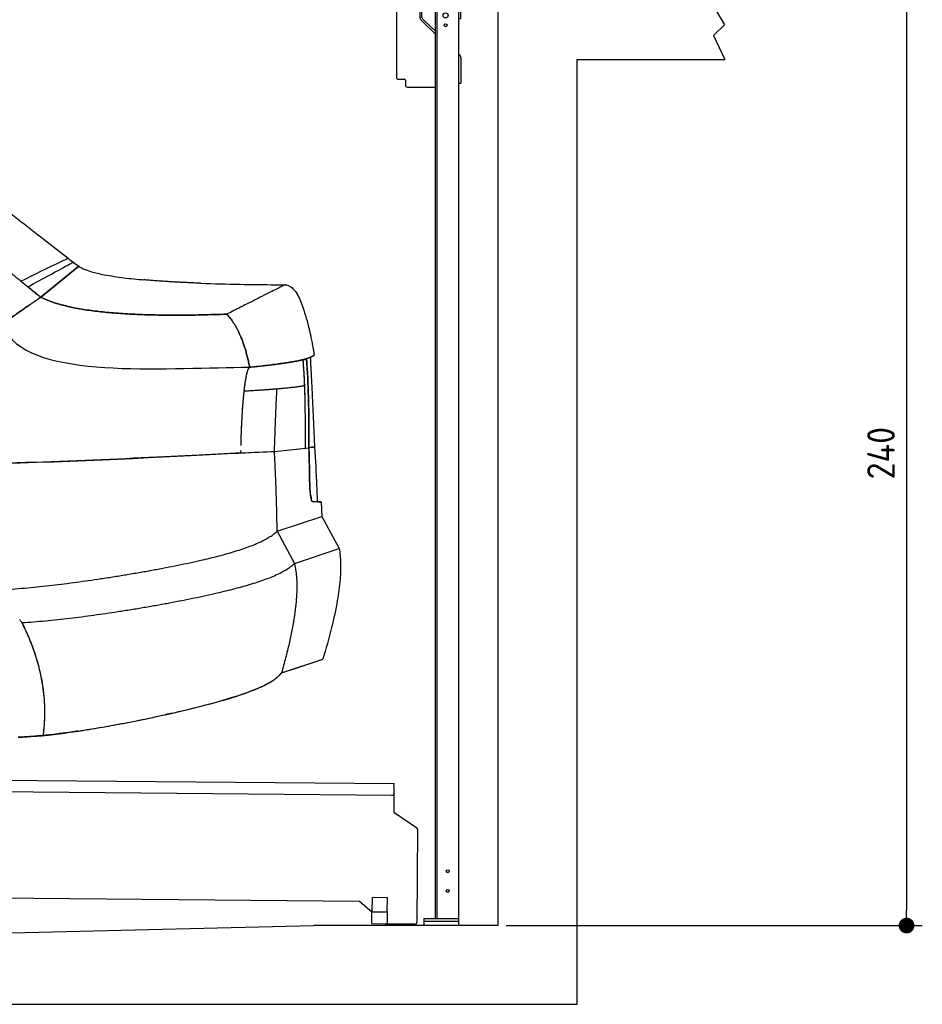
# Model space of a CAD drawing. Header units: millimetres. Extents: x -411 to 6777, y 0 to 7277.
# Tile 6 of 16: x 4484 to 6777, y 0 to 2501. Entities that reach past the tile are written whole.
import ezdxf

# ---------------------------------------------------------------- set-up
doc = ezdxf.new("R2010")
doc.units = ezdxf.units.MM
doc.linetypes.add('AM_DIN_F_W050', pattern=[6.25, 4.75, -1.5])
doc.layers.add('4', color=3, linetype='Continuous')
for name, color, linetype, lineweight in [('AM_3', 6, 'AM_DIN_F_W050', 25), ('car', 10, 'Continuous', 25), ('Gebäude', 7, 'Continuous', 25), ('Plattform', 7, 'Continuous', 25), ('Ständer vorne', 7, 'Continuous', 25)]:
    doc.layers.add(name, color=color, linetype=linetype, lineweight=lineweight)
doc.layers.get('AM_3').off()
doc.styles.get("Standard").update_dxf_attribs({"font": 'ISOCP.SHX'})
doc.dimstyles.new('GEN-ISO', dxfattribs={"dimscale": 20, "dimtxt": 3.5, "dimasz": 2, "dimexe": 2, "dimexo": 1, "dimgap": 1.5, "dimtad": 1, "dimdec": 1, "dimlfac": 0.1, "dimdsep": 46, "dimtxsty": 'STANDARD', "dimblk": 'PUNKT', "dimcen": 2, "dimclrd": 256, "dimclre": 256, "dimclrt": 2, "dimadec": 0, "dimazin": 0, "dimtp": 0.1, "dimtm": 0.1, "dimtfac": 0.71, "dimtdec": 1, "dimtmove": 2, "dimatfit": 3, "dimldrblk": 'PUNKT', "dimfxl": 2, "dimtolj": 1, "dimarcsym": 0})

# ---------------------------------------------------------------- blocks, each defined once
blk = doc.blocks.new('PUNKT')
at = {"layer": '4', "color": 0, "linetype": 'ByBlock'}
blk.add_line((-0.5, 0), (-1, 0), dxfattribs=at)
at = {"layer": '4', "color": 0, "linetype": 'ByBlock', "const_width": 0.5}
blk.add_lwpolyline([(-0.25, 0, 1), (0.25, 0, 1)], format="xyb", close=True, dxfattribs=at)
blk = doc.blocks.new('*D68')
at = {"layer": '4', "lineweight": -2, "transparency": 16777216}
for p, q in [((6295.4, 2600), (6776.9, 2600)), ((6736.9, 2560), (6736.9, 240)), ((5720, 200), (6776.9, 200))]:
    blk.add_line(p, q, dxfattribs=at)
at = {"layer": 'Defpoints', "color": 0, "transparency": 16777216}
for p in [(6275.4, 2600), (5700, 200), (6736.9, 200)]:
    blk.add_point(p, dxfattribs=at)
at = {"layer": '4', "lineweight": -2, "transparency": 16777216, "xscale": 40, "yscale": 40, "zscale": 40}
for p, rotation in [((6736.9, 2600), 90), ((6736.9, 200), 270)]:
    blk.add_blockref('PUNKT', p, dxfattribs=dict(at, rotation=rotation))
at = {"layer": '4', "color": 2, "transparency": 16777216, "insert": (6671.9, 1400), "char_height": 70, "attachment_point": 5, "rotation": 90}
blk.add_mtext('240', dxfattribs=at)
blk = doc.blocks.new('UG Plattfrom Gl550')
at = {"layer": 'Plattform'}
for p, q in [((498.2, 597.8), (498.3, 603.8)), ((498.3, 603.8), (5435.1, 560.7)), ((371.8, 506.3), (498.1, 583.5)), ((498.1, 578.8), (498.2, 597.8)), ((5429.8, 530.7), (503, 573.7)), ((5435, 554.7), (5434.9, 535.7)), ((5435, 554.7), (5435.1, 560.7)), ((5434.9, 535.7), (5434.5, 488.2)), ((368.7, 352.3), (369.4, 502.1)), ((5434.5, 488.2), (5492.9, 448.7)), ((5495.1, 444.5), (5493, 208.2)), ((342.2, 253.9), (368.7, 352.3)), ((302.6, 303.5), (314.6, 303.4)), ((621.4, 302.7), (535.3, 212)), ((5347, 261.5), (621.4, 302.7)), ((297.4, 276.5), (297.6, 298.5)), ((297.4, 276.5), (299.7, 276.5)), ((299.7, 276.5), (299.3, 225.5)), ((319.6, 298.3), (319.2, 255.3)), ((324.2, 250.3), (337.3, 250.2)), ((5378.7, 233.7), (5347, 261.5)), ((5379.7, 235.2), (5380.1, 271.2)), ((5418.1, 270.8), (5380.1, 271.2)), ((5417.7, 234.8), (5418.1, 270.8)), ((296.9, 220.5), (297, 225.5)), ((299.3, 225.5), (297, 225.5)), ((479.6, 234.9), (479.7, 247.9)), ((479.6, 234.9), (524.6, 234.5)), ((479.7, 247.9), (524.7, 247.5)), ((481.8, 204.9), (482.1, 234.9)), ((521.8, 204.6), (522.1, 234.6)), ((524.6, 234.5), (524.7, 247.5)), ((5378.5, 205.2), (5378.7, 235.2)), ((5378.7, 235.2), (5418.7, 234.8)), ((5418.5, 204.8), (5418.7, 234.8)), ((325.2, 220.3), (296.9, 220.5)), ((335.5, 213.3), (328.3, 219.2)), ((481.8, 210.9), (338.6, 212.2)), ((481.8, 204.9), (521.8, 204.6)), ((531.7, 210.5), (521.8, 210.6)), ((5378.5, 205.2), (5418.5, 204.8)), ((5488, 203.2), (5414.8, 203.9))]:
    blk.add_line(p, q, dxfattribs=at)
for centre, radius, start, end in [((503.1, 578.7), 5, 179.5, 269.5), ((5429.9, 535.7), 5, 269.5, 359.5), ((374.4, 502.1), 5, 121.4261, 179.5), ((5490.1, 444.5), 5, 359.5, 55.9134), ((302.6, 298.5), 5, 89.5, 179.5), ((314.6, 298.4), 5, 359.5, 89.5), ((324.2, 255.3), 5, 179.5, 269.5), ((337.4, 255.2), 5, 269.5, 344.9258), ((5425.8, 243.8), 12, 227.6897, 228.0904), ((325.1, 215.3), 5, 50.8402, 89.5), ((338.6, 217.2), 5, 230.8402, 269.5), ((531.7, 215.5), 5, 269.5, 316.4902), ((5414.9, 208.9), 5, 232.6301, 269.5), ((5488, 208.2), 5, 269.5, 359.5)]:
    blk.add_arc(centre, radius, start, end, dxfattribs=at)
blk = doc.blocks.new('Gebäude_390_GT240')
at = {"layer": 'Gebäude'}
for p, q in [((6246.4, 2535.9), (6274.3, 2488)), ((6274.3, 2488), (6246.4, 2461)), ((6246.4, 2461), (6275.4, 2400)), ((5900, 0), (5900, 2400)), ((5900, 2400), (6275.4, 2400)), ((3000, 146.1), (5231.6, 200)), ((5700, 200), (5231.6, 200)), ((0, 0), (5900, 0))]:
    blk.add_line(p, q, dxfattribs=at)
blk.add_lwpolyline([(5700, 200), (5700, 2600)], dxfattribs=at)
blk = doc.blocks.new('Ständer_vorne_GT240')
at = {"layer": 'Ständer vorne'}
for p, q in [((5465, 2548), (5465.2, 2578)), ((5465.2, 2578), (5501, 2577.7)), ((5501, 2590), (5501, 2507.2)), ((5506.1, 2507.2), (5506.1, 2590)), ((5595, 2600), (5511, 2600)), ((5595.1, 2595), (5511.1, 2595)), ((5511.2, 2587), (5600, 2587)), ((5540, 218), (5540, 2587)), ((5540, 2582), (5600, 2582)), ((5545, 218), (5545, 2582)), ((5600, 200), (5600, 2590)), ((5605, 2504), (5605, 2590)), ((5441, 2548.2), (5441, 2355)), ((5441, 2548.2), (5465, 2548)), ((5507.6, 2503.7), (5512.7, 2498.6)), ((5600, 2504), (5605, 2504)), ((5510.3, 2493.9), (5504.1, 2500)), ((5510.3, 2493.9), (5539.8, 2465)), ((5512.7, 2498.6), (5540, 2471.8)), ((5600, 2414), (5602, 2412.1)), ((5605, 2404.9), (5605, 2340)), ((5446, 2350), (5461.5, 2350)), ((5464, 2347.5), (5464, 2335)), ((5469, 2330), (5540, 2330)), ((5600, 2340), (5605, 2340)), ((5511, 218), (5600, 218)), ((5511, 218), (5511, 200)), ((5600, 210), (5511, 210)), ((5600, 200), (5511, 200))]:
    blk.add_line(p, q, dxfattribs=at)
for centre, radius in [((5566, 2562), 6.5), ((5566, 2537), 3.7), ((5566, 2512), 6.5), ((5566, 2487), 3.7), ((5571.4, 338), 3.7), ((5571.4, 288), 3.7)]:
    blk.add_circle(centre, radius, dxfattribs=at)
for centre, radius, start, end in [((5511.1, 2589.9), 10.1, 90.1445, 179.6512), ((5511.1, 2590), 5, 90, 180), ((5595, 2590), 10, 0, 90), ((5595, 2590), 5, 0, 90), ((5511.1, 2507.2), 10.1, 180, 225.5525), ((5511.1, 2507.2), 5, 179.6711, 225.5525), ((5595, 2404.9), 10, 0, 45.8814), ((5446, 2355), 5, 180, 270), ((5461.5, 2347.5), 2.5, 0, 90), ((5469, 2335), 5, 180, 270)]:
    blk.add_arc(centre, radius, start, end, dxfattribs=at)
blk = doc.blocks.new('car_210_UG')
at = {"layer": 'car'}
for p, q in [((4537.7, 1796.2), (4634.2, 1874.7)), ((4634.2, 1874.7), (4537.7, 1796.2)), ((5232, 1651.7), (5232, 1651.7)), ((5131.3, 1404.3), (5218.9, 1413.6)), ((5131.3, 1404.3), (5210, 1412.7)), ((5210, 1412.7), (5218.9, 1413.6)), ((5250, 1276.7), (5228, 1276.9)), ((5250, 1276.7), (5251.8, 1239.4)), ((5250, 1276.7), (5250, 1276.7)), ((5138.2, 1201.8), (5251.8, 1239.4)), ((5138.2, 1201.8), (5251.8, 1239.4)), ((5251.8, 1239.4), (5295.5, 1157.8)), ((5138.2, 1201.8), (5181.9, 1120.1)), ((5181.9, 1120.1), (5295.5, 1157.8)), ((5181.9, 1120.1), (5295.5, 1157.8)), ((5149.3, 841.7), (5253.9, 876.4)), ((5253.9, 876.4), (5253.9, 876.4)), ((4544.4, 691.1), (4544.4, 691.1))]:
    blk.add_line(p, q, dxfattribs=at)
for points, degree, knots in [([(3989.7, 2311.8), (4019.3, 2298.1), (4048.4, 2283.1), (4106.8, 2250.7), (4136.1, 2233.1), (4201.5, 2192.4), (4237.4, 2168.9), (4319.6, 2113.4), (4365.6, 2081.1), (4456.7, 2013.4), (4501.7, 1977.9), (4566.8, 1926.8), (4586.9, 1911), (4607, 1895.4)], 3, [0, 0, 0, 0, 9.804682, 9.804682, 20.039582, 20.039582, 32.918123, 32.918123, 49.776695, 49.776695, 66.971537, 66.971537, 74.620553, 74.620553, 74.620553, 74.620553]), ([(4487.4, 1837), (4525.4, 1855.8), (4555.6, 1870.5), (4596.1, 1890.1), (4606.6, 1895.2), (4607, 1895.4), (4607, 1895.4), (4607, 1895.4)], 3, [-140.654436, -140.654436, -140.654436, -140.654436, -105.281448, -105.281448, -70.952565, -70.952565, -70.29518, -70.29518, -70.29518, -70.29518]), ([(4487.4, 1837), (4525.4, 1855.8), (4555.6, 1870.5), (4596.1, 1890.1), (4606.6, 1895.2), (4607, 1895.4), (4607, 1895.4), (4607, 1895.4)], 3, [-140.654436, -140.654436, -140.654436, -140.654436, -105.281448, -105.281448, -70.952565, -70.952565, -70.29518, -70.29518, -70.29518, -70.29518]), ([(4505.4, 1822.4), (4542.3, 1842.7), (4571.4, 1858.6), (4605.6, 1877.2), (4614.8, 1882.2), (4619.2, 1884.6), (4619.7, 1884.8), (4620.2, 1885.1), (4620.4, 1885.2), (4620.4, 1885.2)], 3, [0, 0, 0, 0, 35.576936, 35.576936, 61.585642, 61.585642, 66.42548, 66.42548, 70.300538, 70.300538, 70.300538, 70.300538]), ([(4505.4, 1822.4), (4542.3, 1842.7), (4571.4, 1858.6), (4605.6, 1877.2), (4614.8, 1882.2), (4619.2, 1884.6), (4619.7, 1884.8), (4620.2, 1885.1), (4620.4, 1885.2), (4620.4, 1885.2)], 3, [0, 0, 0, 0, 35.576936, 35.576936, 61.585642, 61.585642, 66.42548, 66.42548, 70.300538, 70.300538, 70.300538, 70.300538]), ([(4634.2, 1874.7), (4637.8, 1872.2), (4641.7, 1870.2), (4652, 1865.7), (4658.6, 1863.4), (4676.4, 1858.1), (4687.8, 1855.6), (4715.6, 1850.2), (4732.1, 1847.8), (4765.7, 1843.5), (4782.7, 1841.8), (4799.8, 1840.3)], 3, [0, 0, 0, 0, 1.310081, 1.310081, 3.389134, 3.389134, 6.890093, 6.890093, 11.890328, 11.890328, 17.030956, 17.030956, 17.030956, 17.030956]), ([(4944.5, 1831.7), (4977.3, 1830.5), (5010.1, 1829.6), (5073.5, 1828.4), (5104.2, 1828.1), (5142.6, 1827.9), (5150.6, 1827.8), (5158.6, 1827.8)], 3, [0, 0, 0, 0, 9.85866, 9.85866, 19.202734, 19.202734, 21.680518, 21.680518, 21.680518, 21.680518]), ([(5166.1, 1826.3), (5171, 1824.4), (5186.4, 1812.2), (5201.7, 1778.3), (5211.5, 1746.7), (5216.5, 1727), (5216.7, 1726.1)], 3, [0.778636, 0.778636, 0.778636, 0.778636, 2.335615, 6.145733, 11.929162, 12.226249, 12.226249, 12.226249, 12.226249]), ([(5216.7, 1726.1), (5217.5, 1723), (5218.3, 1719.8), (5219.9, 1712.9), (5220.8, 1709.4), (5222.2, 1703), (5222.8, 1700.2), (5224.3, 1692.9), (5225.3, 1688.2), (5227, 1679.7), (5227.7, 1675.9), (5229, 1668.6), (5229.7, 1665), (5230.9, 1658), (5231.5, 1654.7), (5232, 1651.7)], 3, [0, 0, 0, 0, 1.440482, 1.440482, 2.740083, 2.740083, 3.642576, 3.642576, 5.046164, 5.046164, 6.243285, 6.243285, 7.518088, 7.518088, 9.016924, 9.016924, 9.016924, 9.016924]), ([(5232, 1651.7), (5232, 1651.7), (5232, 1651.5), (5232, 1651.5), (5232, 1651.4), (5232, 1651.2), (5232, 1651.1), (5232, 1651), (5232, 1650.9), (5232, 1650.8)], 3, [0.00000193, 0.00000193, 0.00000193, 0.00000193, 0.00538812, 0.00538812, 0.00538812, 0.01667736, 0.01667736, 0.01667736, 0.02785954, 0.02785954, 0.02785954, 0.02785954]), ([(5210, 1412.7), (5210.3, 1454.1), (5210.2, 1500.1), (5208.4, 1571.8), (5207, 1606.9), (5204, 1637.5)], 3, [-22.037586, -22.037586, -22.037586, -22.037586, -9.220854, -9.220854, 0, 0, 0, 0]), ([(5218.9, 1413.6), (5219, 1454.5), (5218.7, 1501.1), (5216.8, 1573.7), (5215.3, 1608.5), (5212.6, 1639.8)], 3, [-22.210416, -22.210416, -22.210416, -22.210416, -9.425732, -9.425732, 0, 0, 0, 0]), ([(5212.6, 1639.8), (5213.5, 1628.6), (5214.4, 1616.9), (5215.1, 1605.2), (5216, 1588.7), (5216.7, 1572.1), (5217.2, 1556.2), (5217.3, 1551.8), (5217.5, 1547.4), (5217.6, 1543.1), (5217.7, 1537.9), (5217.8, 1532.6), (5218, 1527.3), (5218.4, 1505), (5218.7, 1481.8), (5218.8, 1459.1), (5218.9, 1444.5), (5218.9, 1430.1), (5218.9, 1416.3), (5218.9, 1415.4), (5218.9, 1414.5), (5218.9, 1413.6)], 3, [0, 0, 0, 0, 3.377196, 3.377196, 3.377196, 8.085501, 8.085501, 8.085501, 9.401863, 9.401863, 9.401863, 10.992336, 10.992336, 10.992336, 17.647151, 17.647151, 17.647151, 21.934575, 21.934575, 21.934575, 22.210416, 22.210416, 22.210416, 22.210416]), ([(5222.4, 1643.2), (5222.8, 1635.5), (5223.2, 1627.4), (5224.1, 1608.5), (5224.7, 1597.5), (5225.7, 1575.7), (5226.3, 1564.7), (5227.3, 1541.5), (5227.9, 1529.2), (5229.2, 1500.8), (5230, 1484.7), (5231.6, 1451.2), (5232.4, 1433.5), (5233.3, 1415.7)], 3, [0.863699, 0.863699, 0.863699, 0.863699, 3.447647, 3.447647, 6.729212, 6.729212, 10.010778, 10.010778, 13.804693, 13.804693, 18.911744, 18.911744, 24.243414, 24.243414, 24.243414, 24.243414]), ([(5225.6, 1644.6), (5227.7, 1645.7), (5229.3, 1646.8), (5230.4, 1647.8), (5230.6, 1648), (5230.8, 1648.2), (5231, 1648.5)], 3, [0.7880197, 0.7880197, 0.7880197, 0.7880197, 0.8837873, 0.8837873, 0.8837873, 0.903202, 0.903202, 0.903202, 0.903202]), ([(5054.5, 1558), (5054.9, 1561.1), (5055.3, 1565.1), (5056.2, 1572.1), (5057.4, 1580.3), (5058.5, 1587.3), (5060, 1595.7), (5061.3, 1601.6), (5063.2, 1608.7), (5064.8, 1613.4), (5067.1, 1617.4), (5068.3, 1618.1)], 4, [-1, -1, -1, -1, -1, -0.782201, -0.686727, -0.584507, -0.481609, -0.380456, -0.284035, -0.194564, 0, 0, 0, 0, 0]), ([(5064.4, 1611.9), (5064.8, 1612.7), (5065.1, 1613.5), (5065.8, 1615), (5066.2, 1615.6), (5066.6, 1616.1)], 3, [20.8290256, 20.8290256, 20.8290256, 20.8290256, 21.0946505, 21.0946505, 21.3554529, 21.3554529, 21.3554529, 21.3554529]), ([(5053.4, 1547), (5053.9, 1551.9), (5054.4, 1556.9), (5055.6, 1567.7), (5056.4, 1573.9), (5057.3, 1579.9)], 3, [14.329018, 14.329018, 14.329018, 14.329018, 15.821067, 15.821067, 17.675666, 17.675666, 17.675666, 17.675666]), ([(5046.4, 1419.3), (5046.5, 1421.9), (5046.7, 1429.5), (5047.1, 1443.6), (5047.4, 1452), (5048.7, 1482.2), (5050, 1504.9), (5052.1, 1536.1), (5053.8, 1550.9), (5054.5, 1558)], 4, [-0.837973, -0.837973, -0.837973, -0.837973, -0.837973, -0.7761885, -0.6619948, -0.5404315, -0.4154351, -0.284078, 0, 0, 0, 0, 0]), ([(5131.3, 1404.3), (5131.8, 1416.6), (5132.6, 1442.3), (5134.1, 1482.3), (5135.7, 1523.2), (5137.3, 1550.6), (5137.9, 1563.8)], 3, [0, 0, 0, 0, 3.681087, 7.746244, 12.02027, 15.991023, 15.991023, 15.991023, 15.991023]), ([(5210, 1412.7), (5210.3, 1454.1), (5210.2, 1500.1), (5208.9, 1551.5), (5208.6, 1561.6), (5208.2, 1572)], 3, [-22.037586, -22.037586, -22.037586, -22.037586, -9.220854, -9.220854, -6.255718, -6.255718, -6.255718, -6.255718]), ([(5049.8, 1500.8), (5050.3, 1509), (5050.9, 1517), (5051.5, 1525.3), (5051.5, 1525.7), (5051.6, 1526.1)], 3, [9.699781, 9.699781, 9.699781, 9.699781, 12.106603, 12.106603, 12.226315, 12.226315, 12.226315, 12.226315]), ([(5218.9, 1413.6), (5219, 1411.4), (5219, 1409.1), (5219.1, 1406.9), (5219.3, 1401.5), (5219.4, 1396.1), (5219.5, 1390.7), (5219.8, 1380.1), (5220, 1369.4), (5220.2, 1358.8), (5220.4, 1353.5), (5220.5, 1348.2), (5220.5, 1342.9), (5220.6, 1339.2), (5220.7, 1335.5), (5220.7, 1331.8), (5220.8, 1330.2), (5220.8, 1328.6), (5220.8, 1327)], 3, [0, 0, 0, 0, 0.673333, 0.673333, 0.673333, 2.293064, 2.293064, 2.293064, 5.476177, 5.476177, 5.476177, 7.067734, 7.067734, 7.067734, 8.177998, 8.177998, 8.177998, 8.65929, 8.65929, 8.65929, 8.65929]), ([(5229.8, 1415.5), (5229.1, 1415.4), (5228.2, 1415.4), (5227.2, 1415.3), (5226.4, 1415.2), (5225.5, 1415.2), (5224.5, 1415.1)], 3, [0.1757914, 0.1757914, 0.1757914, 0.1757914, 0.2325133, 0.2325133, 0.2325133, 0.2801698, 0.2801698, 0.2801698, 0.2801698]), ([(5233.3, 1415.7), (5235.2, 1382.5), (5237.1, 1349.2), (5239.1, 1302.9), (5239.6, 1289.8), (5240, 1276.8)], 3, [0, 0, 0, 0, 10.000165, 10.000165, 13.909615, 13.909615, 13.909615, 13.909615]), ([(5228, 1276.9), (5227.9, 1276.9), (5227.9, 1276.9), (5227.6, 1277), (5227.4, 1277.1), (5226.7, 1277.8), (5226.1, 1278.9), (5224.9, 1282.6), (5224.2, 1285.6), (5222.9, 1293.6), (5222.3, 1298.8), (5221.4, 1310.5), (5221, 1316.9), (5220.9, 1324.6), (5220.8, 1325.8), (5220.8, 1327)], 3, [6.227691, 6.227691, 6.227691, 6.227691, 6.40124, 6.40124, 6.830873, 6.830873, 8.154145, 8.154145, 9.858707, 9.858707, 11.810756, 11.810756, 13.787904, 13.787904, 14.140047, 14.140047, 14.140047, 14.140047]), ([(5220.8, 1327), (5220.9, 1324.2), (5220.9, 1321.5), (5221, 1318.9), (5221.3, 1311.8), (5221.7, 1304.9), (5222.3, 1299), (5223, 1292.2), (5224, 1286.6), (5224.9, 1282.8), (5225.5, 1280.7), (5226.1, 1279.1), (5226.6, 1278.1), (5227, 1277.4), (5227.4, 1277), (5227.8, 1276.9), (5227.9, 1276.9), (5227.9, 1276.9), (5228, 1276.9)], 3, [-14.140047, -14.140047, -14.140047, -14.140047, -13.325712, -13.325712, -13.325712, -11.159751, -11.159751, -11.159751, -8.693721, -8.693721, -8.693721, -7.329473, -7.329473, -7.329473, -6.392757, -6.392757, -6.392757, -6.227691, -6.227691, -6.227691, -6.227691]), ([(5228, 1276.9), (5228.3, 1276.9), (5228.6, 1276.9), (5228.9, 1276.9), (5230.2, 1276.9), (5231.4, 1276.9), (5232.5, 1276.9), (5238.8, 1276.8), (5243.4, 1276.8), (5246.2, 1276.8), (5248.4, 1276.7), (5249.6, 1276.7), (5249.9, 1276.7), (5250, 1276.7), (5250, 1276.7), (5250, 1276.7)], 3, [0.050371, 0.050371, 0.050371, 0.050371, 0.815728, 0.815728, 0.815728, 3.975345, 3.975345, 3.975345, 21.637593, 21.637593, 21.637593, 35.083355, 35.083355, 35.083355, 37.363456, 37.363456, 37.363456, 37.363456]), ([(5295.5, 1157.8), (5297.9, 1145.8), (5299, 1133.6), (5299.8, 1107.5), (5299.2, 1093.5), (5296.6, 1061.6), (5294.1, 1043.5), (5287, 1002.7), (5282, 980), (5269.7, 930.2), (5262.1, 903.2), (5253.9, 876.4)], 3, [0, 0, 0, 0, 3.658977, 3.658977, 7.835655, 7.835655, 13.280606, 13.280606, 20.260908, 20.260908, 28.666699, 28.666699, 28.666699, 28.666699]), ([(4484.3, 977.9), (4484.7, 977.2), (4485.2, 976.5), (4485.6, 975.8), (4487, 973.7), (4488.4, 971.6), (4489.7, 969.5)], 3, [8.933822, 8.933822, 8.933822, 8.933822, 9.177163, 9.177163, 9.177163, 9.934109, 9.934109, 9.934109, 9.934109]), ([(4489.7, 969.5), (4491.4, 966.2), (4493, 963), (4494.5, 959.8), (4496.5, 955.7), (4498.4, 951.6), (4500.3, 947.6), (4506.4, 934.1), (4511.9, 920.7), (4516.9, 907.3), (4530.7, 869.8), (4539.8, 832.3), (4544.2, 794.8), (4546.4, 776.1), (4547.5, 757.4), (4547.3, 738.7), (4547.3, 728.6), (4546.8, 718.5), (4546.1, 708.4), (4545.5, 701.4), (4544.8, 694.4), (4544, 687.4), (4543.8, 685.8), (4543.6, 684.2), (4543.4, 682.6)], 3, [0, 0, 0, 0, 0.033683, 0.033683, 0.033683, 0.076096, 0.076096, 0.076096, 0.215929, 0.215929, 0.215929, 0.607965, 0.607965, 0.607965, 0.803982, 0.803982, 0.803982, 0.909796, 0.909796, 0.909796, 0.983463, 0.983463, 0.983463, 1, 1, 1, 1]), ([(5149.3, 841.7), (5149.9, 842.2), (5150.5, 842.5), (5151.2, 842.8), (5152.6, 843.3), (5154.1, 843.5), (5155.5, 843.7), (5157, 844.1), (5158.4, 844.5), (5159.8, 845.1), (5161.4, 845.7), (5162.9, 846.3), (5164.4, 846.8), (5166.4, 847.4), (5168.3, 848), (5170.1, 848.6), (5172.7, 849.5), (5175.3, 850.3), (5177.8, 851.2), (5183.3, 853), (5188.5, 854.7), (5193.4, 856.3), (5222.9, 866.1), (5241.6, 872.3), (5249.6, 875), (5252.5, 875.9), (5253.9, 876.4), (5253.9, 876.4)], 3, [0, 0, 0, 0, 0.0049402, 0.0049402, 0.0049402, 0.0149763, 0.0149763, 0.0149763, 0.0256933, 0.0256933, 0.0256933, 0.0376047, 0.0376047, 0.0376047, 0.0524351, 0.0524351, 0.0524351, 0.0735002, 0.0735002, 0.0735002, 0.1198393, 0.1198393, 0.1198393, 0.397749, 0.397749, 0.397749, 0.4999998, 0.4999998, 0.4999998, 0.4999998]), ([(4543.4, 682.6), (4550, 683.2), (4556.5, 684), (4563.1, 684.8), (4571.9, 685.8), (4580.8, 686.9), (4589.6, 688), (4619, 691.8), (4648.6, 696.4), (4678.2, 701.3), (4724.2, 709.1), (4770, 717.9), (4814.2, 727.2), (4859, 736.5), (4902.1, 746.4), (4942, 756.5), (4983, 766.9), (5020.6, 777.6), (5052.6, 788.7), (5069.5, 794.6), (5084.8, 800.6), (5098.3, 806.8), (5104.9, 809.9), (5111.1, 813), (5116.8, 816.2), (5120.5, 818.3), (5124.1, 820.4), (5127.4, 822.7), (5130.2, 824.6), (5132.8, 826.4), (5135.3, 828.2), (5137.5, 829.9), (5139.6, 831.5), (5141.5, 833.3), (5143.1, 834.9), (5144.5, 836.6), (5145.8, 838.2), (5146.9, 839.5), (5147.9, 840.6), (5149, 841.4), (5149.1, 841.5), (5149.2, 841.6), (5149.3, 841.7)], 3, [0.4159945, 0.4159945, 0.4159945, 0.4159945, 0.431355, 0.431355, 0.431355, 0.4518742, 0.4518742, 0.4518742, 0.5198591, 0.5198591, 0.5198591, 0.6254899, 0.6254899, 0.6254899, 0.732232, 0.732232, 0.732232, 0.8419804, 0.8419804, 0.8419804, 0.8999348, 0.8999348, 0.8999348, 0.9284727, 0.9284727, 0.9284727, 0.9473661, 0.9473661, 0.9473661, 0.9634386, 0.9634386, 0.9634386, 0.9776855, 0.9776855, 0.9776855, 0.9899255, 0.9899255, 0.9899255, 0.9990136, 0.9990136, 0.9990136, 1, 1, 1, 1]), ([(5142.8, 834.7), (5141.8, 833.5), (5140.6, 832.4), (5139.4, 831.4), (5138, 830.2), (5136.4, 829), (5134.8, 827.9)], 3, [-0.98119052, -0.98119052, -0.98119052, -0.98119052, -0.97264, -0.97264, -0.97264, -0.96233092, -0.96233092, -0.96233092, -0.96233092]), ([(5125.2, 821.2), (5124, 820.4), (5122.7, 819.6), (5121.4, 818.8), (5119.3, 817.6), (5117.1, 816.3), (5114.8, 815.1)], 3, [-0.94332794, -0.94332794, -0.94332794, -0.94332794, -0.93637222, -0.93637222, -0.93637222, -0.92514231, -0.92514231, -0.92514231, -0.92514231]), ([(4543.4, 682.6), (4534.1, 682), (4524.8, 681.3), (4515.6, 680.7), (4507.2, 680.1), (4498.8, 679.5), (4490.3, 678.8), (4487.1, 678.6), (4483.9, 678.4), (4480.7, 678.2)], 3, [0, 0, 0, 0, 2.78449, 2.78449, 2.78449, 5.316255, 5.316255, 5.316255, 6.281594, 6.281594, 6.281594, 6.281594]), ([(4480.7, 678.2), (4486, 678.6), (4491.2, 678.9), (4496.5, 679.3), (4500, 679.5), (4503.5, 679.8), (4507, 680), (4514, 680.5), (4521, 681), (4528, 681.5), (4532.3, 681.8), (4536.6, 682.1), (4540.9, 682.4), (4541.7, 682.5), (4542.5, 682.6), (4543.4, 682.6)], 3, [-6.281594, -6.281594, -6.281594, -6.281594, -4.69744, -4.69744, -4.69744, -3.649601, -3.649601, -3.649601, -1.544285, -1.544285, -1.544285, -0.246661, -0.246661, -0.246661, 0, 0, 0, 0]), ([(4632, 694), (4627.5, 693.3), (4623, 692.6), (4618.5, 692), (4605.9, 690.2), (4593.3, 688.5), (4580.8, 686.9), (4573.2, 686), (4565.6, 685.1), (4558, 684.2), (4553.1, 683.6), (4548.3, 683), (4543.4, 682.6)], 3, [-0.48443164, -0.48443164, -0.48443164, -0.48443164, -0.47410808, -0.47410808, -0.47410808, -0.44505127, -0.44505127, -0.44505127, -0.42740267, -0.42740267, -0.42740267, -0.41599447, -0.41599447, -0.41599447, -0.41599447])]:
    blk.add_open_spline(points, degree=degree, knots=knots, dxfattribs=at)
for points, degree in [([(4382.5, 1924.7), (4410.7, 1900.8), (4442.3, 1874), (4481.9, 1841.1), (4537.7, 1796.2)], 4), ([(4607, 1895.4), (4611.5, 1892.1), (4615.9, 1888.5), (4620.4, 1885.2)], 3), ([(4620.4, 1885.2), (4625, 1881.7), (4629.6, 1878.2), (4634.2, 1874.7)], 3), ([(4487.4, 1837), (4491.7, 1833.5), (4496.1, 1829.9), (4500.7, 1826.2), (4505.4, 1822.4)], 4), ([(4944.5, 1831.7), (4861.4, 1834.8), (4799.8, 1840.3)], 2), ([(5158.6, 1827.8), (5157.1, 1827.8), (5010.8, 1753.2)], 2), ([(5158.6, 1827.8), (5157.1, 1827.8), (5010.8, 1753.2)], 2), ([(5158.6, 1827.8), (5160.4, 1827.8), (5163, 1827.5), (5166.1, 1826.3)], 3), ([(4537.7, 1796.2), (4529.1, 1803.2), (4520.8, 1809.8), (4512.9, 1816.2), (4505.4, 1822.4)], 4), ([(4537.7, 1796.2), (4513.6, 1779.5), (4441.1, 1729.3)], 2), ([(4441.1, 1729.3), (4513.6, 1779.5), (4537.7, 1796.2)], 2), ([(4537.7, 1796.2), (4649, 1739.6), (5010.8, 1753.2)], 2), ([(5010.8, 1753.2), (4649, 1739.6), (4537.7, 1796.2)], 2), ([(5068.3, 1618.1), (5052, 1705.9), (5010.8, 1753.2)], 2), ([(5010.8, 1753.2), (5052, 1705.9), (5068.3, 1618.1)], 2), ([(4450.3, 1708), (4520.5, 1588.3), (4847.5, 1616.8), (5047.4, 1618.1)], 3), ([(5232, 1651), (5232, 1650.4), (5231.8, 1649.8)], 2), ([(5232, 1651.7), (5232, 1651.4), (5232, 1651.1)], 2), ([(5222, 1643), (5191.5, 1630.7), (5068.3, 1618.1)], 2), ([(5068.3, 1618.1), (5164.3, 1627.9), (5204, 1637.5)], 2), ([(5204, 1637.5), (5208.7, 1638.7), (5212.6, 1639.8)], 2), ([(5208.2, 1572), (5207.3, 1593.9), (5206, 1616.8), (5204, 1637.5)], 3), ([(5214.7, 1640.4), (5214, 1640.2), (5213.3, 1640), (5212.6, 1639.8)], 3), ([(5222.2, 1643.1), (5221.3, 1642.7), (5220.2, 1642.3), (5219.1, 1641.9)], 3), ([(5229, 1646.6), (5226.6, 1644.9), (5222.2, 1643.1)], 2), ([(5231.8, 1649.9), (5231.1, 1648), (5228.8, 1646.1), (5224.9, 1644.3)], 3), ([(5231.4, 1649), (5230.6, 1647.8), (5229, 1646.7)], 2), ([(5047.4, 1618.1), (5054.5, 1618.1), (5061.5, 1618.1), (5068.3, 1618.1)], 3), ([(5061.5, 1602.1), (5061.9, 1603.9), (5062.4, 1605.6), (5062.9, 1607.2)], 3), ([(5054.5, 1558), (5172, 1565), (5208.2, 1572)], 2), ([(5054.5, 1558), (5103.2, 1560.9), (5137.9, 1563.8)], 2), ([(5137.9, 1563.8), (5187, 1567.9), (5208.2, 1572)], 2), ([(5047.5, 1453.2), (5047.8, 1461.8), (5048.2, 1470.3), (5048.6, 1478.8)], 3), ([(5046.4, 1419.3), (5046.6, 1426.1), (5046.8, 1433), (5047, 1439.9)], 3), ([(3958.5, 1380.6), (4332.6, 1353.2), (4935.4, 1398.2), (5131.3, 1404.3)], 3), ([(5045.9, 1400.7), (4900.7, 1393.7), (4668.2, 1379.8), (4434.1, 1374.2)], 3), ([(5045.9, 1400.7), (5046, 1402.6), (5046, 1404.5), (5046.1, 1406.4)], 3), ([(5045.9, 1400.7), (5046, 1402), (5046, 1403.3), (5046, 1404.7), (5046.1, 1406.4)], 4), ([(5045.9, 1400.7), (5079.4, 1402.3), (5108.2, 1403.6), (5131.3, 1404.3)], 3), ([(5138.2, 1201.8), (5136.9, 1303.4), (5131.3, 1404.3)], 2), ([(5138.2, 1201.8), (5136.9, 1303.4), (5131.3, 1404.3)], 2), ([(5218.9, 1414.6), (5228.5, 1415.4), (5233.3, 1415.7), (5233.3, 1415.7)], 3), ([(5218.9, 1414.6), (5228.5, 1415.5), (5233.3, 1415.7), (5233.3, 1415.7)], 3), ([(5220.8, 1327), (5220.4, 1355.8), (5219.7, 1384.8), (5218.9, 1413.6)], 3), ([(4435.8, 1052.8), (4646.5, 1065.2), (4876.5, 1112.6), (5074.5, 1141.2), (5138.2, 1201.8)], 4), ([(4435.8, 1052.8), (4646.5, 1065.2), (4876.5, 1112.6), (5074.5, 1141.2), (5138.2, 1201.8)], 4), ([(4489.7, 969.5), (4697.9, 982.7), (4925, 1030.8), (5120.3, 1059.9), (5181.9, 1120.1)], 4), ([(4489.7, 969.5), (4697.9, 982.7), (4925, 1030.8), (5120.3, 1059.9), (5181.9, 1120.1)], 4), ([(5181.9, 1120.1), (5189.4, 1090.9), (5188, 1049.6)], 2), ([(5188, 1049.6), (5185.4, 968.9), (5149.3, 841.7)], 2), ([(4489.7, 969.5), (4562.5, 825.5), (4543.4, 682.6)], 2), ([(4543.4, 682.6), (4730.4, 701.8), (4932.5, 753.1), (5105, 786), (5149.3, 841.7)], 4), ([(5158.2, 844.5), (5155.1, 843.4), (5152, 842.4), (5149, 841.3)], 3), ([(5100.1, 807.6), (5090, 802.9), (5078.8, 798.3), (5066.7, 793.8)], 3), ([(5031.3, 781.6), (5021.5, 778.5), (5011.2, 775.4), (5000.6, 772.3)], 3), ([(4872.5, 739.9), (4866.6, 738.5), (4860.7, 737.2), (4854.7, 735.9)], 3)]:
    blk.add_open_spline(points, degree=degree, dxfattribs=at)

msp = doc.modelspace()

# ---------------------------------------------------------------- block references
at = {"layer": 'AM_3'}
msp.add_blockref('car_210_UG', (0, 0), dxfattribs=at)
at = {"layer": 'Gebäude'}
msp.add_blockref('Gebäude_390_GT240', (0, 0), dxfattribs=at)
at = {"layer": 'Plattform'}
msp.add_blockref('UG Plattfrom Gl550', (0, 0), dxfattribs=at)
at = {"layer": 'Ständer vorne'}
msp.add_blockref('Ständer_vorne_GT240', (0, 0), dxfattribs=at)

# ---------------------------------------------------------------- dimensions: what is measured, and where the dimension line sits
at = {"layer": '4'}
dim = msp.add_linear_dim(base=(6736.86, 200), p1=(6275.45, 2600), p2=(5700, 200), angle=90, dimstyle='GEN-ISO', override={"dimtdec": 3, "dimtolj": 0}, dxfattribs=at)
dim.commit()
dim.dimension.update_dxf_attribs({"geometry": '*D68', "text_midpoint": (6671.85, 1400)})

doc.saveas('drawing.dxf')
